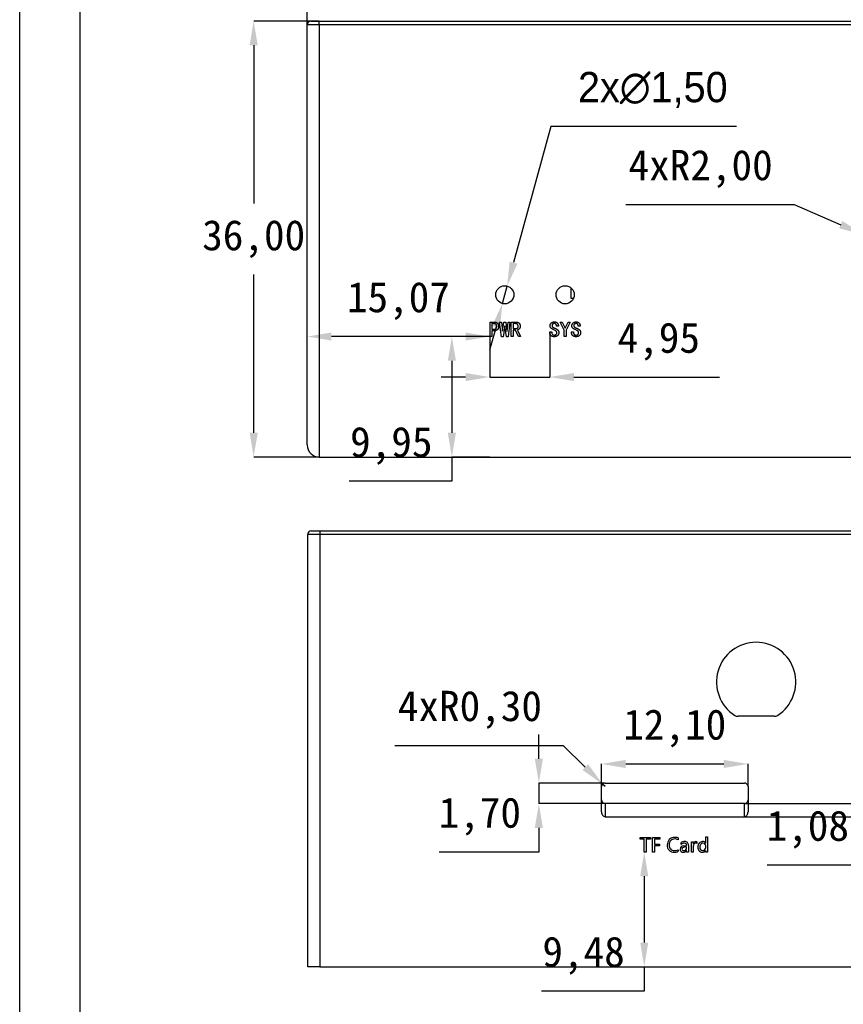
# Model space of a CAD drawing. Header units: millimetres. Extents: x 1573 to 1793, y 2179 to 2579.
# Tile 13 of 26: x 1573 to 1641, y 2297 to 2378. Entities that reach past the tile are written whole.
import ezdxf

# ---------------------------------------------------------------- set-up
doc = ezdxf.new("R2010")
doc.units = ezdxf.units.MM
doc.styles.add('标注2.5', font='simhei.ttf', dxfattribs={"height": 2.5})
doc.dimstyles.new('标注绿色', dxfattribs={"dimtxt": 2.5, "dimasz": 2, "dimexe": 0, "dimexo": 0, "dimgap": 1.524, "dimtad": 1, "dimtih": 1, "dimtoh": 1, "dimzin": 1, "dimtxsty": '标注2.5', "dimcen": 2.5, "dimclrd": 3, "dimclre": 3, "dimclrt": 3, "dimadec": 1, "dimazin": 0, "dimtfac": 1, "dimtmove": 0, "dimatfit": 3, "dimfxl": 1, "dimtzin": 1, "dimarcsym": 0})

# ---------------------------------------------------------------- blocks, each defined once
blk = doc.blocks.new('*D69')
at = {"color": 3, "lineweight": -2, "transparency": 16777216}
for p, q in [((1596.634, 2369.92), (1596.634, 2383.288)), ((1598.634, 2383.288), (1710.084, 2383.288)), ((1712.084, 2369.92), (1712.084, 2383.288))]:
    blk.add_line(p, q, dxfattribs=at)
at = {"color": 3, "transparency": 16777216}
for points in [[(1598.634, 2383.622), (1598.634, 2382.955), (1596.634, 2383.288)], [(1710.084, 2383.622), (1710.084, 2382.955), (1712.084, 2383.288)]]:
    blk.add_solid(points, dxfattribs=at)
at = {"layer": 'Defpoints', "color": 0, "transparency": 16777216}
for p in [(1712.084, 2383.288), (1596.634, 2369.92), (1712.084, 2369.92)]:
    blk.add_point(p, dxfattribs=at)
at = {"color": 3, "transparency": 16777216, "insert": (1654.359, 2386.217), "char_height": 2.5, "attachment_point": 5, "style": '标注2.5'}
blk.add_mtext('115,45', dxfattribs=at)
blk = doc.blocks.new('*D70')
at = {"color": 3, "lineweight": -2, "transparency": 16777216}
for p, q in [((1597.634, 2378.313), (1592.221, 2378.313)), ((1592.221, 2376.313), (1592.221, 2363.248)), ((1592.221, 2344.313), (1592.221, 2357.377)), ((1597.634, 2342.313), (1592.221, 2342.313))]:
    blk.add_line(p, q, dxfattribs=at)
at = {"color": 3, "transparency": 16777216}
for points in [[(1591.888, 2376.313), (1592.555, 2376.313), (1592.221, 2378.313)], [(1591.888, 2344.313), (1592.555, 2344.313), (1592.221, 2342.313)]]:
    blk.add_solid(points, dxfattribs=at)
at = {"layer": 'Defpoints', "color": 0, "transparency": 16777216}
for p in [(1597.634, 2378.313), (1592.221, 2342.313), (1597.634, 2342.313)]:
    blk.add_point(p, dxfattribs=at)
at = {"color": 3, "transparency": 16777216, "insert": (1592.221, 2360.313), "char_height": 2.5, "attachment_point": 5, "style": '标注2.5'}
blk.add_mtext('36,00', dxfattribs=at)
blk = doc.blocks.new('*D72')
at = {"color": 3, "lineweight": -2, "transparency": 16777216}
for p, q in [((1616.737, 2369.617), (1613.67, 2358.366)), ((1632.071, 2369.617), (1616.737, 2369.617)), ((1612.75, 2354.989), (1613.144, 2356.436)), ((1612.224, 2353.059), (1611.698, 2351.13))]:
    blk.add_line(p, q, dxfattribs=at)
at = {"color": 3, "transparency": 16777216}
for points in [[(1613.349, 2358.453), (1613.992, 2358.278), (1613.144, 2356.436)], [(1611.902, 2353.147), (1612.545, 2352.972), (1612.75, 2354.989)]]:
    blk.add_solid(points, dxfattribs=at)
at = {"layer": 'Defpoints', "color": 0, "transparency": 16777216}
for p in [(1613.144, 2356.436), (1612.75, 2354.989)]:
    blk.add_point(p, dxfattribs=at)
at = {"color": 3, "transparency": 16777216, "insert": (1625.166, 2372.629), "char_height": 2.5, "attachment_point": 5, "style": '标注2.5'}
blk.add_mtext('{\\fGulim|b0|i0|c134|p0;2x\\fGulim|b0|i0|c129|p0;∅1,50}', dxfattribs=at)
blk = doc.blocks.new('*D75')
at = {"color": 3, "lineweight": -2, "transparency": 16777216}
for p, q in [((1622.926, 2363.164), (1636.823, 2363.164)), ((1636.823, 2363.164), (1640.681, 2361.498)), ((1644.353, 2359.913), (1642.517, 2360.706))]:
    blk.add_line(p, q, dxfattribs=at)
at = {"color": 3, "transparency": 16777216}
blk.add_solid([(1640.813, 2361.804), (1640.548, 2361.192), (1642.517, 2360.706)], dxfattribs=at)
at = {"layer": 'Defpoints', "color": 0, "transparency": 16777216}
for p in [(1642.517, 2360.706), (1644.353, 2359.913)]:
    blk.add_point(p, dxfattribs=at)
at = {"color": 3, "transparency": 16777216, "insert": (1629.112, 2366.1), "char_height": 2.5, "attachment_point": 5, "style": '标注2.5'}
blk.add_mtext('4xR2,00', dxfattribs=at)
blk = doc.blocks.new('*D78')
at = {"color": 3, "lineweight": -2, "transparency": 16777216}
for p, q in [((1620.927, 2315.097), (1620.927, 2316.972)), ((1622.927, 2316.972), (1631.027, 2316.972)), ((1633.027, 2315.097), (1633.027, 2316.972))]:
    blk.add_line(p, q, dxfattribs=at)
at = {"color": 3, "transparency": 16777216}
for points in [[(1622.927, 2317.306), (1622.927, 2316.639), (1620.927, 2316.972)], [(1631.027, 2317.306), (1631.027, 2316.639), (1633.027, 2316.972)]]:
    blk.add_solid(points, dxfattribs=at)
at = {"layer": 'Defpoints', "color": 0, "transparency": 16777216}
for p in [(1633.027, 2316.972), (1620.927, 2315.097), (1633.027, 2315.097)]:
    blk.add_point(p, dxfattribs=at)
at = {"color": 3, "transparency": 16777216, "insert": (1626.977, 2319.908), "char_height": 2.5, "attachment_point": 5, "style": '标注2.5'}
blk.add_mtext('12,10', dxfattribs=at)
blk = doc.blocks.new('*D79')
at = {"color": 3, "lineweight": -2, "transparency": 16777216}
for p, q in [((1615.761, 2317.397), (1615.761, 2319.397)), ((1621.227, 2315.397), (1615.761, 2315.397)), ((1615.761, 2315.397), (1615.761, 2313.697)), ((1621.227, 2313.697), (1615.761, 2313.697)), ((1615.761, 2311.697), (1615.761, 2309.697)), ((1615.761, 2309.697), (1607.537, 2309.697))]:
    blk.add_line(p, q, dxfattribs=at)
at = {"color": 3, "transparency": 16777216}
for points in [[(1615.427, 2317.397), (1616.094, 2317.397), (1615.761, 2315.397)], [(1615.427, 2311.697), (1616.094, 2311.697), (1615.761, 2313.697)]]:
    blk.add_solid(points, dxfattribs=at)
at = {"layer": 'Defpoints', "color": 0, "transparency": 16777216}
for p in [(1621.227, 2315.397), (1615.761, 2313.697), (1621.227, 2313.697)]:
    blk.add_point(p, dxfattribs=at)
at = {"color": 3, "transparency": 16777216, "insert": (1610.887, 2312.633), "char_height": 2.5, "attachment_point": 5, "style": '标注2.5'}
blk.add_mtext('1,70', dxfattribs=at)
blk = doc.blocks.new('*D80')
at = {"color": 3, "lineweight": -2, "transparency": 16777216}
for p, q in [((1603.881, 2318.502), (1617.778, 2318.502)), ((1617.778, 2318.502), (1619.59, 2316.713)), ((1621.227, 2315.097), (1621.014, 2315.308))]:
    blk.add_line(p, q, dxfattribs=at)
at = {"color": 3, "transparency": 16777216}
blk.add_solid([(1619.825, 2316.951), (1619.356, 2316.476), (1621.014, 2315.308)], dxfattribs=at)
at = {"layer": 'Defpoints', "color": 0, "transparency": 16777216}
for p in [(1621.014, 2315.308), (1621.227, 2315.097)]:
    blk.add_point(p, dxfattribs=at)
at = {"color": 3, "transparency": 16777216, "insert": (1610.068, 2321.438), "char_height": 2.5, "attachment_point": 5, "style": '标注2.5'}
blk.add_mtext('4xR0,30', dxfattribs=at)
blk = doc.blocks.new('*D81')
at = {"color": 3, "lineweight": -2, "transparency": 16777216}
for p, q in [((1642.827, 2315.697), (1642.827, 2317.697)), ((1632.727, 2313.697), (1642.827, 2313.697)), ((1642.827, 2313.697), (1642.827, 2312.618)), ((1632.727, 2312.618), (1642.827, 2312.618)), ((1642.827, 2310.618), (1642.827, 2308.618)), ((1642.827, 2308.618), (1634.617, 2308.618))]:
    blk.add_line(p, q, dxfattribs=at)
at = {"color": 3, "transparency": 16777216}
for points in [[(1642.493, 2315.697), (1643.16, 2315.697), (1642.827, 2313.697)], [(1642.493, 2310.618), (1643.16, 2310.618), (1642.827, 2312.618)]]:
    blk.add_solid(points, dxfattribs=at)
at = {"layer": 'Defpoints', "color": 0, "transparency": 16777216}
for p in [(1632.727, 2313.697), (1632.727, 2312.618), (1642.827, 2312.618)]:
    blk.add_point(p, dxfattribs=at)
at = {"color": 3, "transparency": 16777216, "insert": (1637.96, 2311.553), "char_height": 2.5, "attachment_point": 5, "style": '标注2.5'}
blk.add_mtext('1,08', dxfattribs=at)
blk = doc.blocks.new('*D82')
at = {"color": 3, "lineweight": -2, "transparency": 16777216}
for p, q in [((1624.458, 2307.697), (1624.458, 2302.217)), ((1624.458, 2300.217), (1624.458, 2298.217)), ((1624.458, 2298.217), (1615.967, 2298.217))]:
    blk.add_line(p, q, dxfattribs=at)
at = {"color": 3, "transparency": 16777216}
for points in [[(1624.124, 2307.697), (1624.791, 2307.697), (1624.458, 2309.697)], [(1624.124, 2302.217), (1624.791, 2302.217), (1624.458, 2300.217)]]:
    blk.add_solid(points, dxfattribs=at)
at = {"layer": 'Defpoints', "color": 0, "transparency": 16777216}
for p in [(1624.458, 2309.697), (1624.458, 2300.217), (1624.458, 2300.217)]:
    blk.add_point(p, dxfattribs=at)
at = {"color": 3, "transparency": 16777216, "insert": (1619.45, 2301.146), "char_height": 2.5, "attachment_point": 5, "style": '标注2.5'}
blk.add_mtext('9,48', dxfattribs=at)
blk = doc.blocks.new('*D61')
at = {"color": 3, "lineweight": -2, "transparency": 16777216}
blk.add_line((1609.705, 2352.263), (1598.634, 2352.263), dxfattribs=at)
at = {"color": 3, "transparency": 16777216}
for points in [[(1598.634, 2352.596), (1598.634, 2351.929), (1596.634, 2352.263)], [(1609.705, 2352.596), (1609.705, 2351.929), (1611.705, 2352.263)]]:
    blk.add_solid(points, dxfattribs=at)
at = {"layer": 'Defpoints', "color": 0, "transparency": 16777216}
for p in [(1596.634, 2352.263), (1596.634, 2352.263), (1611.705, 2352.263)]:
    blk.add_point(p, dxfattribs=at)
at = {"color": 3, "transparency": 16777216, "insert": (1604.169, 2355.198), "char_height": 2.5, "attachment_point": 5, "style": '标注2.5'}
blk.add_mtext('15,07', dxfattribs=at)
blk = doc.blocks.new('*D62')
at = {"color": 3, "lineweight": -2, "transparency": 16777216}
for p, q in [((1611.705, 2352.263), (1611.705, 2348.918)), ((1616.66, 2352.642), (1616.66, 2348.918)), ((1609.705, 2348.918), (1607.705, 2348.918)), ((1611.705, 2348.918), (1616.66, 2348.918)), ((1618.66, 2348.918), (1630.66, 2348.918))]:
    blk.add_line(p, q, dxfattribs=at)
at = {"color": 3, "transparency": 16777216}
for points in [[(1609.705, 2349.251), (1609.705, 2348.584), (1611.705, 2348.918)], [(1618.66, 2349.251), (1618.66, 2348.584), (1616.66, 2348.918)]]:
    blk.add_solid(points, dxfattribs=at)
at = {"layer": 'Defpoints', "color": 0, "transparency": 16777216}
for p in [(1611.705, 2352.263), (1616.66, 2352.642), (1616.66, 2348.918)]:
    blk.add_point(p, dxfattribs=at)
at = {"color": 3, "transparency": 16777216, "insert": (1625.66, 2351.846), "char_height": 2.5, "attachment_point": 5, "style": '标注2.5'}
blk.add_mtext('4,95', dxfattribs=at)
blk = doc.blocks.new('*D63')
at = {"color": 3, "lineweight": -2, "transparency": 16777216}
for p, q in [((1611.705, 2352.263), (1608.579, 2352.263)), ((1608.579, 2350.263), (1608.579, 2344.313)), ((1611.705, 2342.313), (1608.579, 2342.313)), ((1608.579, 2342.313), (1608.579, 2340.313)), ((1608.579, 2340.313), (1600.103, 2340.313))]:
    blk.add_line(p, q, dxfattribs=at)
at = {"color": 3, "transparency": 16777216}
for points in [[(1608.245, 2350.263), (1608.912, 2350.263), (1608.579, 2352.263)], [(1608.245, 2344.313), (1608.912, 2344.313), (1608.579, 2342.313)]]:
    blk.add_solid(points, dxfattribs=at)
at = {"layer": 'Defpoints', "color": 0, "transparency": 16777216}
for p in [(1611.705, 2352.263), (1608.579, 2342.313), (1611.705, 2342.313)]:
    blk.add_point(p, dxfattribs=at)
at = {"color": 3, "transparency": 16777216, "insert": (1603.579, 2343.241), "char_height": 2.5, "attachment_point": 5, "style": '标注2.5'}
blk.add_mtext('9,95', dxfattribs=at)

msp = doc.modelspace()

# ---------------------------------------------------------------- linework, layer by layer
at = {"color": 7, "linetype": 'Continuous', "lineweight": 25}
for p, q in [((1596.6339658, 2343.3125749), (1596.6339658, 2378.0125749)), ((1597.6339658, 2378.0125749), (1596.6339658, 2378.0125749)), ((1596.9339658, 2378.3125749), (1597.6339658, 2378.3125749)), ((1597.6339658, 2378.0125749), (1597.6339658, 2378.3125749)), ((1597.6339658, 2378.3125749), (1711.0839728, 2378.3125749)), ((1597.6339658, 2378.0125749), (1597.6339658, 2342.3125749)), ((1711.0839728, 2378.0125749), (1597.6339658, 2378.0125749)), ((1614.389685, 2378.3125749), (1614.389685, 2378.3250749)), ((1618.6172733, 2355.4125749), (1618.4340469, 2355.4125749)), ((1611.7049358, 2353.4625749), (1612.0698481, 2353.4625749)), ((1611.8663394, 2353.3292416), (1611.8663394, 2352.8660837)), ((1612.0277429, 2353.3292416), (1611.8663394, 2353.3292416)), ((1611.8663394, 2352.8660837), (1612.0277429, 2352.8660837)), ((1612.5189709, 2353.4625749), (1612.6733569, 2353.4625749)), ((1612.6733569, 2352.2485398), (1612.5189709, 2353.4625749)), ((1612.6733569, 2353.4625749), (1612.7505499, 2352.6976626)), ((1612.764585, 2352.6976626), (1612.8698481, 2353.4625749)), ((1612.9400236, 2353.1467854), (1612.8137078, 2352.2485398)), ((1612.8698481, 2353.4625749), (1613.0242341, 2353.4625749)), ((1612.9540587, 2353.1467854), (1612.9400236, 2353.1467854)), ((1613.0803744, 2352.2485398), (1612.9540587, 2353.1467854)), ((1613.0242341, 2353.4625749), (1613.1294972, 2352.6976626)), ((1613.1435323, 2352.6976626), (1613.2207253, 2353.4625749)), ((1613.3751113, 2353.4625749), (1613.2207253, 2352.2485398)), ((1613.2207253, 2353.4625749), (1613.3751113, 2353.4625749)), ((1613.487392, 2353.4625749), (1613.8382692, 2353.4625749)), ((1613.487392, 2352.2625749), (1613.487392, 2353.4625749)), ((1613.6487955, 2353.3292416), (1613.6487955, 2352.9152065)), ((1613.8031815, 2353.3292416), (1613.6487955, 2353.3292416)), ((1613.6487955, 2352.9152065), (1613.8452867, 2352.9152065)), ((1617.375501, 2353.1327503), (1617.2140975, 2353.1327503)), ((1617.5228694, 2353.4625749), (1617.6842729, 2353.4625749)), ((1617.852694, 2352.8029258), (1617.5228694, 2353.4625749)), ((1617.6842729, 2353.4625749), (1617.9298869, 2352.9502942)), ((1617.9298869, 2352.9502942), (1617.9369045, 2352.9502942)), ((1617.9369045, 2352.9502942), (1618.1825185, 2353.4625749)), ((1618.343922, 2353.4625749), (1618.0140975, 2352.8029258)), ((1618.1825185, 2353.4625749), (1618.343922, 2353.4625749)), ((1619.1719922, 2353.1327503), (1619.0105887, 2353.1327503)), ((1611.8663394, 2352.2625749), (1611.7049358, 2352.2625749)), ((1611.8663394, 2352.7327503), (1611.8663394, 2352.2625749)), ((1612.0698481, 2352.7327503), (1611.8663394, 2352.7327503)), ((1612.8137078, 2352.2485398), (1612.6733569, 2352.2485398)), ((1612.7505499, 2352.6976626), (1612.764585, 2352.6976626)), ((1613.2207253, 2352.2485398), (1613.0803744, 2352.2485398)), ((1613.1294972, 2352.6976626), (1613.1435323, 2352.6976626)), ((1613.6487955, 2352.2625749), (1613.487392, 2352.2625749)), ((1613.6487955, 2352.7818732), (1613.6487955, 2352.2625749)), ((1613.8312516, 2352.7818732), (1613.6487955, 2352.7818732)), ((1614.0838832, 2352.2625749), (1613.8312516, 2352.7818732)), ((1613.9856376, 2352.8029258), (1614.2523043, 2352.2625749)), ((1614.2523043, 2352.2625749), (1614.0838832, 2352.2625749)), ((1616.6597115, 2352.6415223), (1616.821115, 2352.6415223)), ((1616.6597115, 2352.5923995), (1616.6597115, 2352.6415223)), ((1616.821115, 2352.6415223), (1616.821115, 2352.599417)), ((1617.852694, 2352.2625749), (1617.852694, 2352.8029258)), ((1618.0140975, 2352.2625749), (1617.852694, 2352.2625749)), ((1618.0140975, 2352.8029258), (1618.0140975, 2352.2625749)), ((1618.4562027, 2352.6415223), (1618.6176062, 2352.6415223)), ((1618.4562027, 2352.5923995), (1618.4562027, 2352.6415223)), ((1618.6176062, 2352.6415223), (1618.6176062, 2352.599417)), ((1597.6339658, 2342.3125749), (1711.0839728, 2342.3125749)), ((1597.6771239, 2335.9174451), (1596.6771239, 2335.9174451)), ((1596.6771303, 2300.2174451), (1596.6771239, 2335.9174451)), ((1596.6771239, 2333.6477205), (1596.6771239, 2335.9174451)), ((1596.9771239, 2336.2174451), (1597.6771239, 2336.2174451)), ((1597.6771239, 2336.2174451), (1597.6771239, 2335.9174451)), ((1597.6771239, 2336.2174451), (1711.1271309, 2336.2174451)), ((1597.6771239, 2335.9174451), (1597.6771239, 2300.2174451)), ((1711.1271309, 2335.9174451), (1597.6771239, 2335.9174451)), ((1635.1929742, 2320.9049574), (1632.2000347, 2320.9049574)), ((1620.9271259, 2313.0215044), (1620.9271259, 2315.0974451)), ((1621.2271259, 2315.3974451), (1632.7271259, 2315.3974451)), ((1633.0271259, 2315.0974451), (1633.0271259, 2313.0215044)), ((1632.7271259, 2313.6974451), (1621.2271259, 2313.6974451)), ((1621.2271259, 2313.6974451), (1621.2271259, 2312.6178053)), ((1632.7271259, 2312.6178053), (1632.7271259, 2313.6974451)), ((1621.2271259, 2312.6178053), (1632.7271259, 2312.6178053)), ((1597.6771239, 2300.2174451), (1596.6771303, 2300.2174451)), ((1597.6771239, 2300.2174451), (1711.1271309, 2300.2174451))]:
    msp.add_line(p, q, dxfattribs=at)
at = {"color": 8, "linetype": 'Continuous', "lineweight": 25}
msp.add_line((1618.4340469, 2355.4125749), (1618.4157956, 2356.2838829), dxfattribs=at)
msp.add_line((1611.7049358, 2353.4625749), (1611.7049358, 2352.2625749))
at = {"color": 7, "linetype": 'Continuous'}
for p, q in [((1624.1210284, 2310.7657378), (1624.1210284, 2310.8974451)), ((1624.1210284, 2310.8974451), (1624.9698089, 2310.8974451)), ((1624.4576137, 2310.7657378), (1624.1210284, 2310.7657378)), ((1624.4576137, 2309.6974451), (1624.4576137, 2310.7657378)), ((1624.9698089, 2310.7657378), (1624.6185893, 2310.7657378)), ((1624.6185893, 2310.7657378), (1624.6185893, 2309.6974451)), ((1624.9698089, 2310.8974451), (1624.9698089, 2310.7657378)), ((1625.1307845, 2309.6974451), (1625.1307845, 2310.8974451)), ((1625.1307845, 2310.8974451), (1625.7454186, 2310.8974451)), ((1625.7454186, 2310.7657378), (1625.2917601, 2310.7657378)), ((1625.2917601, 2310.7657378), (1625.2917601, 2310.3559817)), ((1625.7454186, 2310.8974451), (1625.7454186, 2310.7657378)), ((1627.2527357, 2310.8645183), (1627.2527357, 2310.7035427)), ((1628.3502967, 2309.6974451), (1628.3502967, 2310.5462256)), ((1628.3502967, 2310.5462256), (1628.4966381, 2310.5462256)), ((1628.4966381, 2310.5462256), (1628.4966381, 2310.3781616)), ((1628.8039552, 2310.5425671), (1628.8039552, 2310.3962256)), ((1629.5356625, 2310.4353262), (1629.5356625, 2310.9559817)), ((1629.5356625, 2310.9559817), (1629.682004, 2310.9559817)), ((1629.682004, 2310.9559817), (1629.682004, 2309.6974451)), ((1625.2917601, 2310.3559817), (1625.7161503, 2310.3559817)), ((1625.7161503, 2310.2242744), (1625.2917601, 2310.2242744)), ((1625.2917601, 2310.2242744), (1625.2917601, 2309.6974451)), ((1625.7161503, 2310.3559817), (1625.7161503, 2310.2242744)), ((1627.2527357, 2309.8913476), (1627.2527357, 2309.7596402)), ((1627.5015162, 2310.3267134), (1627.5015162, 2310.4730549)), ((1627.6995345, 2310.2004939), (1627.9551747, 2310.2354787)), ((1627.9551747, 2310.1211494), (1627.7573851, 2310.0941677)), ((1627.9551747, 2309.8437866), (1627.9512875, 2309.8437866)), ((1627.9551747, 2310.0440915), (1627.9551747, 2310.1211494)), ((1627.9551747, 2309.6974451), (1627.9551747, 2309.8437866)), ((1628.1015162, 2310.2405091), (1628.1015162, 2309.6974451)), ((1628.4966381, 2310.3781616), (1628.4998393, 2310.3781616)), ((1628.4966381, 2310.1300671), (1628.4966381, 2309.6974451)), ((1629.5326899, 2310.4353262), (1629.5356625, 2310.4353262)), ((1629.5356625, 2309.8394421), (1629.5326899, 2309.8394421)), ((1629.5356625, 2309.6974451), (1629.5356625, 2309.8394421)), ((1629.5365771, 2310.0857073), (1629.5365771, 2310.1991219)), ((1624.6185893, 2309.6974451), (1624.4576137, 2309.6974451)), ((1625.2917601, 2309.6974451), (1625.1307845, 2309.6974451)), ((1628.1015162, 2309.6974451), (1627.9551747, 2309.6974451)), ((1628.4966381, 2309.6974451), (1628.3502967, 2309.6974451)), ((1629.682004, 2309.6974451), (1629.5356625, 2309.6974451))]:
    msp.add_line(p, q, dxfattribs=at)
for points in [[(1793.0295983, 2178.5254724), (1572.9080316, 2178.5254724), (1572.9080316, 2578.7570666), (1793.0295983, 2578.7570666)], [(1788.0295983, 2183.5254724), (1577.9080316, 2183.5254724), (1577.9080316, 2573.7570666), (1788.0295983, 2573.7570666)]]:
    msp.add_lwpolyline(points, close=True)
at = {"color": 7, "linetype": 'Continuous', "flags": 128}
for points in [[(1628.7241432, 2310.5608598), (1628.7702809, 2310.5562478), (1628.8039552, 2310.5425671)], [(1627.7573708, 2310.0941677), (1627.7085627, 2310.0859909), (1627.66104, 2310.0722544), (1627.6178796, 2310.0483939), (1627.5928251, 2310.0187663), (1627.5787496, 2309.9826186), (1627.5746869, 2309.943939)], [(1628.699452, 2310.4291524), (1628.6498605, 2310.4220228), (1628.6050038, 2310.3997083), (1628.5682775, 2310.3655824), (1628.5397304, 2310.3242961), (1628.5141344, 2310.2624894), (1628.500629, 2310.1969261), (1628.4966381, 2310.1300671)], [(1629.3072256, 2310.4291524), (1629.2431885, 2310.4220899), (1629.1834105, 2310.39821), (1629.1333921, 2310.35773), (1629.0958909, 2310.3053724), (1629.0701936, 2310.2429448), (1629.0567448, 2310.1767365), (1629.0527357, 2310.1092591)]]:
    msp.add_lwpolyline(points, dxfattribs=at)
at = {"color": 7, "linetype": 'Continuous', "lineweight": 25}
for centre in [(1612.9470411, 2355.7125749), (1617.9298869, 2355.7125749)]:
    msp.add_circle(centre, 0.75, dxfattribs=at)
for centre, radius, start, end in [((1596.9339658, 2378.0125749), 0.3, 90, 180), ((1597.6339658, 2343.3125749), 1, 180, 270), ((1596.9771239, 2335.9174451), 0.3, 90, 180), ((1633.6965044, 2323.7418791), 3.275, 302.633848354, 237.366151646), ((1632.2000347, 2321.4049574), 0.5, 237.366151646, 270), ((1635.1929742, 2321.4049574), 0.5, 270, 302.633848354), ((1621.2271259, 2315.0974451), 0.3, 90, 180), ((1632.7271259, 2315.0974451), 0.3, 0, 90), ((1621.2271259, 2313.9974451), 0.3, 180, 270), ((1632.7271259, 2313.9974451), 0.3, 270, 0)]:
    msp.add_arc(centre, radius, start, end, dxfattribs=at)
at = {"color": 7, "linetype": 'Continuous'}
for centre, radius, start, end in [((1626.9582066, 2310.3128323), 0.5993698, 88.839823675, 183.637321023), ((1626.9722592, 2310.3271441), 0.4532282, 90.069800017, 185.381116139), ((1626.9934398, 2310.1870875), 0.7253598, 69.054969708, 91.825253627), ((1626.9759306, 2310.2434555), 0.536933, 58.968058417, 90.449916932), ((1627.7862872, 2310.0554824), 0.5054392, 89.103083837, 124.293976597), ((1627.8157335, 2310.2739363), 0.287731, 353.328587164, 94.293668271), ((1628.731277, 2310.3230555), 0.2379109, 91.7158248, 166.607254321), ((1629.2940537, 2310.1552858), 0.4057934, 91.884641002, 187.521141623), ((1629.2991253, 2310.2821627), 0.2793054, 33.255468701, 93.782138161), ((1626.9081751, 2310.2323847), 0.5497616, 175.574277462, 271.498115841), ((1626.9424101, 2310.2384271), 0.4239152, 173.74145592, 270.313915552), ((1626.9430538, 2310.3425892), 0.6600966, 268.2202394, 297.978139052), ((1626.9593465, 2310.4117258), 0.5973866, 268.597118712, 299.414295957), ((1627.6579282, 2309.9252752), 0.2442231, 179.591065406, 276.880591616), ((1627.6989092, 2309.9150392), 0.2854554, 89.874499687, 177.594884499), ((1627.7832723, 2309.9904581), 0.438696, 90.15612828, 129.960421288), ((1627.7138328, 2309.952944), 0.1394414, 183.702693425, 276.919512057), ((1627.6909713, 2309.9737221), 0.2909358, 269.254685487, 333.473450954), ((1627.7339168, 2310.0359031), 0.2214093, 269.147637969, 2.119444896), ((1627.7876553, 2310.2599524), 0.1692918, 351.687881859, 91.887199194), ((1628.7089091, 2310.2768699), 0.1525755, 51.469158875, 93.551287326), ((1629.2534891, 2310.0483847), 0.3657059, 171.542571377, 268.45944709), ((1629.3044404, 2310.0691421), 0.2548885, 170.944539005, 267.388576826), ((1629.2584296, 2310.0005279), 0.3180597, 267.339417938, 329.571420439), ((1629.2837308, 2310.0678327), 0.2534773, 272.054085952, 4.043710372), ((1629.3110005, 2310.2035711), 0.2256128, 358.870038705, 90.956909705)]:
    msp.add_arc(centre, radius, start, end, dxfattribs=at)
at = {"color": 7, "linetype": 'Continuous', "lineweight": 25}
for centre, start_param, end_param in [((1621.2271259, 2313.0215044), 4.7123889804, 6.2831853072), ((1632.7271259, 2313.0215044), 0, 1.5707963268)]:
    msp.add_ellipse(centre, major_axis=(0, -0.4036991), ratio=0.7431277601, start_param=start_param, end_param=end_param, dxfattribs=at)
for points, knots in [([(1612.2803744, 2353.0976626), (1612.2797564, 2353.1158502), (1612.2786062, 2353.1496961), (1612.2693778, 2353.1998566), (1612.2515093, 2353.2452009), (1612.2100738, 2353.2920306), (1612.1316318, 2353.324511), (1612.0652293, 2353.3275346), (1612.0277429, 2353.3292416)], [0, 0, 0, 0, 0.1371485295, 0.2552234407, 0.3836646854, 0.4996481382, 0.7175341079, 1, 1, 1, 1]), ([(1612.0277429, 2352.8660837), (1612.0475153, 2352.8661416), (1612.0762973, 2352.8672881), (1612.1130321, 2352.8728039), (1612.1378879, 2352.877775), (1612.1606085, 2352.8848579), (1612.1815467, 2352.893084), (1612.2002122, 2352.9033867), (1612.2174255, 2352.9147228), (1612.2326697, 2352.9284579), (1612.2452738, 2352.9451305), (1612.2564558, 2352.9640416), (1612.265081, 2352.985853), (1612.2721431, 2353.0101116), (1612.278867, 2353.0475434), (1612.2801989, 2353.0771817), (1612.2803744, 2353.0976626)], [0, 0, 0, 0, 0.1488529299, 0.216041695, 0.2793107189, 0.3392993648, 0.394847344, 0.4482115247, 0.4993651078, 0.5496477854, 0.6016617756, 0.6559843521, 0.7144382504, 0.7775493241, 0.8458073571, 1, 1, 1, 1]), ([(1612.0698481, 2353.4625749), (1612.0975849, 2353.4626338), (1612.1381774, 2353.459729), (1612.1901672, 2353.4494563), (1612.2258857, 2353.4389671), (1612.2590183, 2353.424823), (1612.2896747, 2353.407715), (1612.3183158, 2353.3880746), (1612.3439172, 2353.364709), (1612.3671153, 2353.3391718), (1612.386937, 2353.311023), (1612.4039583, 2353.280922), (1612.418127, 2353.2485942), (1612.4286691, 2353.2138374), (1612.4388496, 2353.1635695), (1612.4418812, 2353.1243713), (1612.4417779, 2353.0976626)], [0, 0, 0, 0, 0.1409169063, 0.2060036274, 0.2689476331, 0.329690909, 0.3886029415, 0.4470908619, 0.505686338, 0.5642818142, 0.6220498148, 0.6801938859, 0.7397242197, 0.8009835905, 0.8643448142, 1, 1, 1, 1]), ([(1612.4417779, 2353.0976626), (1612.4418973, 2353.0709485), (1612.4388196, 2353.0317659), (1612.4287267, 2352.9815551), (1612.418009, 2352.9468624), (1612.4040348, 2352.9144572), (1612.3869272, 2352.8843064), (1612.3671181, 2352.8561519), (1612.3439158, 2352.8306185), (1612.3183188, 2352.8072435), (1612.2896642, 2352.7876366), (1612.2590875, 2352.7704183), (1612.2257697, 2352.7567659), (1612.1902288, 2352.7457612), (1612.1381503, 2352.735679), (1612.0975996, 2352.7326468), (1612.0698481, 2352.7327503)], [0, 0, 0, 0, 0.1356633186, 0.1990283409, 0.2598708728, 0.3198086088, 0.3779561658, 0.4357276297, 0.4943266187, 0.5529256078, 0.6114170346, 0.670332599, 0.7309086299, 0.7939840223, 0.8590746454, 1, 1, 1, 1]), ([(1614.055813, 2353.1187153), (1614.0554482, 2353.1342361), (1614.0543934, 2353.1572029), (1614.0478477, 2353.1863723), (1614.04155, 2353.2065376), (1614.0326409, 2353.2250549), (1614.022752, 2353.2426889), (1614.0101857, 2353.2585652), (1613.9962455, 2353.2735419), (1613.9800057, 2353.2868347), (1613.9615476, 2353.2984603), (1613.9406857, 2353.3079391), (1613.9175786, 2353.3157035), (1613.8922959, 2353.3219556), (1613.8540148, 2353.3279509), (1613.8239224, 2353.3293154), (1613.8031815, 2353.3292416)], [0, 0, 0, 0, 0.1241827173, 0.1822114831, 0.2381696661, 0.2922875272, 0.3458730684, 0.3991007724, 0.4533729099, 0.5088638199, 0.5660131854, 0.6269378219, 0.6912018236, 0.7602710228, 0.834475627, 1, 1, 1, 1]), ([(1613.8382692, 2353.4625749), (1613.8650694, 2353.4622792), (1613.9045934, 2353.460662), (1613.9553397, 2353.4516749), (1613.9905973, 2353.4428067), (1614.024062, 2353.4318357), (1614.055317, 2353.4175589), (1614.0848442, 2353.4012646), (1614.1122695, 2353.3823048), (1614.1370928, 2353.3605246), (1614.1588254, 2353.3354239), (1614.1768955, 2353.3069715), (1614.1919294, 2353.2754048), (1614.2031268, 2353.2406582), (1614.2147681, 2353.1885072), (1614.2171775, 2353.1471124), (1614.2172165, 2353.1187153)], [0, 0, 0, 0, 0.1377461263, 0.2023077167, 0.2642217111, 0.3242740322, 0.3827967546, 0.4403344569, 0.4972083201, 0.5536054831, 0.6094174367, 0.6670289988, 0.72611176, 0.7884142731, 0.8540182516, 1, 1, 1, 1]), ([(1613.8452867, 2352.9152065), (1613.8719661, 2352.9151174), (1613.91151, 2352.9205112), (1613.96027, 2352.9398263), (1613.9878743, 2352.9563467), (1614.0078496, 2352.9727607), (1614.0206524, 2352.9876198), (1614.0316991, 2353.0043388), (1614.0404672, 2353.0233194), (1614.0475347, 2353.0442095), (1614.0542707, 2353.0760817), (1614.0556415, 2353.1013472), (1614.055813, 2353.1187153)], [0, 0, 0, 0, 0.2400659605, 0.3541033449, 0.4698482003, 0.5279222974, 0.5859126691, 0.6455704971, 0.7076235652, 0.7734246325, 0.8435855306, 1, 1, 1, 1]), ([(1614.2172165, 2353.1187153), (1614.2173601, 2353.0965555), (1614.2152585, 2353.0641572), (1614.2078551, 2353.0227141), (1614.2003474, 2352.9944059), (1614.1905386, 2352.9680481), (1614.1781623, 2352.9437525), (1614.163941, 2352.9212584), (1614.142131, 2352.8946002), (1614.1119997, 2352.8657808), (1614.0601657, 2352.8279706), (1614.0159083, 2352.8099755), (1613.9856376, 2352.8029258)], [0, 0, 0, 0, 0.1561457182, 0.2281222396, 0.2963988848, 0.3622859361, 0.4259076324, 0.4882358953, 0.5494537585, 0.6681999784, 0.7810533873, 1, 1, 1, 1]), ([(1617.0035711, 2352.8239784), (1616.9772043, 2352.8340834), (1616.9390616, 2352.8495812), (1616.8911002, 2352.872664), (1616.8593635, 2352.8901847), (1616.8303911, 2352.9077015), (1616.8045162, 2352.9259557), (1616.7816525, 2352.9446935), (1616.7612903, 2352.9636349), (1616.7441178, 2352.9837335), (1616.728755, 2353.0041623), (1616.7163939, 2353.0259687), (1616.7058604, 2353.0483245), (1616.6977144, 2353.0716611), (1616.6901629, 2353.1043641), (1616.6874099, 2353.1296715), (1616.6877817, 2353.1467854)], [0, 0, 0, 0, 0.1750981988, 0.2551005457, 0.3298676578, 0.3997927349, 0.4649234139, 0.5260004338, 0.5829962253, 0.6370666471, 0.6897120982, 0.7412160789, 0.7921652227, 0.8427905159, 0.8941261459, 1, 1, 1, 1]), ([(1616.6877817, 2353.1467854), (1616.6878909, 2353.1702651), (1616.6904207, 2353.2050646), (1616.7014511, 2353.249351), (1616.7126275, 2353.280224), (1616.7270786, 2353.3093027), (1616.7445419, 2353.3366982), (1616.7652148, 2353.3623989), (1616.7890691, 2353.3857569), (1616.8149925, 2353.4069361), (1616.8422213, 2353.4258286), (1616.8709703, 2353.4414072), (1616.9008361, 2353.454192), (1616.9317371, 2353.4644768), (1616.9753031, 2353.4737532), (1617.0088856, 2353.4769808), (1617.0316413, 2353.47661)], [0, 0, 0, 0, 0.132441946, 0.1953003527, 0.2565988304, 0.317061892, 0.3778550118, 0.4392932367, 0.5024522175, 0.565571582, 0.6277114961, 0.6888679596, 0.7494314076, 0.8105528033, 0.8720162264, 1, 1, 1, 1]), ([(1616.8491852, 2353.1678381), (1616.8489613, 2353.1479123), (1616.8537193, 2353.1182359), (1616.8700621, 2353.0823052), (1616.8843544, 2353.0616883), (1616.8998824, 2353.046298), (1616.9154439, 2353.0340995), (1616.934806, 2353.0214469), (1616.9580103, 2353.0082307), (1616.9851185, 2352.9946475), (1617.0282163, 2352.9739496), (1617.0633697, 2352.9602326), (1617.0877817, 2352.9502942)], [0, 0, 0, 0, 0.1721140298, 0.2552059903, 0.3395433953, 0.3871902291, 0.4436660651, 0.5101148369, 0.5869138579, 0.6743064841, 0.7720968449, 1, 1, 1, 1]), ([(1617.0316413, 2353.3362591), (1617.00621, 2353.3363336), (1616.9688582, 2353.3316675), (1616.9246958, 2353.3117544), (1616.8976991, 2353.2914899), (1616.8757637, 2353.2666526), (1616.8541779, 2353.2262903), (1616.849334, 2353.1912981), (1616.8491852, 2353.1678381)], [0, 0, 0, 0, 0.2729914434, 0.3954214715, 0.5146947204, 0.6316961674, 0.7474670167, 1, 1, 1, 1]), ([(1617.2491852, 2352.5853819), (1617.2490959, 2352.5969083), (1617.2472129, 2352.614317), (1617.2406744, 2352.6367789), (1617.2335512, 2352.6531952), (1617.2245497, 2352.6692789), (1617.2136741, 2352.6850276), (1617.200789, 2352.7004964), (1617.1804518, 2352.7210525), (1617.1500505, 2352.7458143), (1617.0906647, 2352.7852509), (1617.0396135, 2352.8089245), (1617.0035711, 2352.8239784)], [0, 0, 0, 0, 0.0955171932, 0.144136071, 0.1933450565, 0.2434827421, 0.2966539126, 0.3517157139, 0.4100988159, 0.5360332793, 0.6758159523, 1, 1, 1, 1]), ([(1617.0316413, 2353.47661), (1617.0600159, 2353.4761635), (1617.1014737, 2353.4740584), (1617.153644, 2353.4620481), (1617.1883637, 2353.4502755), (1617.2199155, 2353.4347107), (1617.2484627, 2353.4161379), (1617.273467, 2353.3935878), (1617.2951422, 2353.3680988), (1617.313714, 2353.3406638), (1617.3302953, 2353.3126651), (1617.3444352, 2353.2841672), (1617.3555588, 2353.2548477), (1617.3644157, 2353.2251409), (1617.3733723, 2353.1846832), (1617.3752096, 2353.1535025), (1617.375501, 2353.1327503)], [0, 0, 0, 0, 0.1555414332, 0.2255376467, 0.2922159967, 0.3555728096, 0.4174670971, 0.4778653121, 0.5390207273, 0.6000015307, 0.6588332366, 0.716892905, 0.7737353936, 0.8300999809, 0.8863230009, 1, 1, 1, 1]), ([(1617.2140975, 2353.1327503), (1617.2163949, 2353.1574504), (1617.2131886, 2353.1952838), (1617.1937459, 2353.2417012), (1617.1763867, 2353.2684901), (1617.1594367, 2353.2880849), (1617.1449496, 2353.3009091), (1617.1293716, 2353.3118666), (1617.1123671, 2353.3209085), (1617.0940134, 2353.3278122), (1617.0671502, 2353.3346281), (1617.0459833, 2353.336084), (1617.0316413, 2353.3362591)], [0, 0, 0, 0, 0.2405130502, 0.3594220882, 0.4844206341, 0.5480505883, 0.609867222, 0.6713296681, 0.7321470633, 0.7958931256, 0.8608213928, 1, 1, 1, 1]), ([(1617.0877817, 2352.9502942), (1617.1123904, 2352.9401172), (1617.1483565, 2352.9242784), (1617.1934211, 2352.899843), (1617.2244983, 2352.8814692), (1617.2531802, 2352.8621474), (1617.279752, 2352.8421319), (1617.3042327, 2352.8214006), (1617.3264137, 2352.799801), (1617.3461331, 2352.7774795), (1617.3636247, 2352.7545829), (1617.3778053, 2352.7304337), (1617.389947, 2352.7058633), (1617.3990212, 2352.6802613), (1617.4082655, 2352.645131), (1617.4105282, 2352.6176935), (1617.4105887, 2352.599417)], [0, 0, 0, 0, 0.157680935, 0.2322428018, 0.3032964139, 0.3712751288, 0.436805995, 0.5000979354, 0.5610148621, 0.6198638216, 0.6762672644, 0.7312281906, 0.7853503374, 0.8382266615, 0.8917037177, 1, 1, 1, 1]), ([(1618.8000624, 2352.8239784), (1618.7736956, 2352.8340834), (1618.7355528, 2352.8495812), (1618.6875914, 2352.872664), (1618.6558547, 2352.8901847), (1618.6268823, 2352.9077015), (1618.6010074, 2352.9259557), (1618.5781437, 2352.9446935), (1618.5577815, 2352.9636349), (1618.540609, 2352.9837335), (1618.5252463, 2353.0041623), (1618.5128851, 2353.0259687), (1618.5023516, 2353.0483245), (1618.4942056, 2353.0716611), (1618.4866541, 2353.1043641), (1618.4839011, 2353.1296715), (1618.4842729, 2353.1467854)], [0, 0, 0, 0, 0.1750981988, 0.2551005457, 0.3298676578, 0.3997927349, 0.4649234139, 0.5260004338, 0.5829962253, 0.6370666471, 0.6897120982, 0.7412160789, 0.7921652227, 0.8427905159, 0.8941261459, 1, 1, 1, 1]), ([(1618.4842729, 2353.1467854), (1618.4843821, 2353.1702651), (1618.4869119, 2353.2050646), (1618.4979423, 2353.249351), (1618.5091187, 2353.280224), (1618.5235699, 2353.3093027), (1618.5410331, 2353.3366982), (1618.561706, 2353.3623989), (1618.5855604, 2353.3857569), (1618.6114838, 2353.4069361), (1618.6387125, 2353.4258286), (1618.6674615, 2353.4414072), (1618.6973273, 2353.454192), (1618.7282283, 2353.4644768), (1618.7717944, 2353.4737532), (1618.8053768, 2353.4769808), (1618.8281326, 2353.47661)], [0, 0, 0, 0, 0.132441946, 0.1953003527, 0.2565988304, 0.317061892, 0.3778550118, 0.4392932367, 0.5024522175, 0.565571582, 0.6277114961, 0.6888679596, 0.7494314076, 0.8105528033, 0.8720162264, 1, 1, 1, 1]), ([(1618.6456764, 2353.1678381), (1618.6454526, 2353.1479123), (1618.6502105, 2353.1182359), (1618.6665533, 2353.0823052), (1618.6808457, 2353.0616883), (1618.6963736, 2353.046298), (1618.7119351, 2353.0340995), (1618.7312972, 2353.0214469), (1618.7545015, 2353.0082307), (1618.7816097, 2352.9946475), (1618.8247075, 2352.9739496), (1618.8598609, 2352.9602326), (1618.8842729, 2352.9502942)], [0, 0, 0, 0, 0.1721140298, 0.2552059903, 0.3395433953, 0.3871902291, 0.4436660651, 0.5101148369, 0.5869138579, 0.6743064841, 0.7720968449, 1, 1, 1, 1]), ([(1618.8281326, 2353.3362591), (1618.8027012, 2353.3363336), (1618.7653494, 2353.3316675), (1618.721187, 2353.3117544), (1618.6941903, 2353.2914899), (1618.6722549, 2353.2666526), (1618.6506691, 2353.2262903), (1618.6458253, 2353.1912981), (1618.6456764, 2353.1678381)], [0, 0, 0, 0, 0.2729914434, 0.3954214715, 0.5146947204, 0.6316961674, 0.7474670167, 1, 1, 1, 1]), ([(1619.0456764, 2352.5853819), (1619.0455871, 2352.5969083), (1619.0437041, 2352.614317), (1619.0371656, 2352.6367789), (1619.0300424, 2352.6531952), (1619.0210409, 2352.6692789), (1619.0101653, 2352.6850276), (1618.9972802, 2352.7004964), (1618.976943, 2352.7210525), (1618.9465418, 2352.7458143), (1618.8871559, 2352.7852509), (1618.8361047, 2352.8089245), (1618.8000624, 2352.8239784)], [0, 0, 0, 0, 0.0955171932, 0.144136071, 0.1933450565, 0.2434827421, 0.2966539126, 0.3517157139, 0.4100988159, 0.5360332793, 0.6758159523, 1, 1, 1, 1]), ([(1618.8281326, 2353.47661), (1618.8565072, 2353.4761635), (1618.8979649, 2353.4740584), (1618.9501353, 2353.4620481), (1618.9848549, 2353.4502755), (1619.0164067, 2353.4347107), (1619.0449539, 2353.4161379), (1619.0699582, 2353.3935878), (1619.0916334, 2353.3680988), (1619.1102052, 2353.3406638), (1619.1267865, 2353.3126651), (1619.1409264, 2353.2841672), (1619.15205, 2353.2548477), (1619.1609069, 2353.2251409), (1619.1698635, 2353.1846832), (1619.1717008, 2353.1535025), (1619.1719922, 2353.1327503)], [0, 0, 0, 0, 0.1555414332, 0.2255376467, 0.2922159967, 0.3555728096, 0.4174670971, 0.4778653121, 0.5390207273, 0.6000015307, 0.6588332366, 0.716892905, 0.7737353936, 0.8300999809, 0.8863230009, 1, 1, 1, 1]), ([(1619.0105887, 2353.1327503), (1619.0128861, 2353.1574504), (1619.0096798, 2353.1952838), (1618.9902371, 2353.2417012), (1618.9728779, 2353.2684901), (1618.9559279, 2353.2880849), (1618.9414408, 2353.3009091), (1618.9258628, 2353.3118666), (1618.9088583, 2353.3209085), (1618.8905046, 2353.3278122), (1618.8636414, 2353.3346281), (1618.8424745, 2353.336084), (1618.8281326, 2353.3362591)], [0, 0, 0, 0, 0.2405130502, 0.3594220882, 0.4844206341, 0.5480505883, 0.609867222, 0.6713296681, 0.7321470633, 0.7958931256, 0.8608213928, 1, 1, 1, 1]), ([(1618.8842729, 2352.9502942), (1618.9088816, 2352.9401172), (1618.9448477, 2352.9242784), (1618.9899124, 2352.899843), (1619.0209895, 2352.8814692), (1619.0496715, 2352.8621474), (1619.0762432, 2352.8421319), (1619.100724, 2352.8214006), (1619.122905, 2352.799801), (1619.1426243, 2352.7774795), (1619.160116, 2352.7545829), (1619.1742965, 2352.7304337), (1619.1864382, 2352.7058633), (1619.1955124, 2352.6802613), (1619.2047567, 2352.645131), (1619.2070195, 2352.6176935), (1619.2070799, 2352.599417)], [0, 0, 0, 0, 0.157680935, 0.2322428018, 0.3032964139, 0.3712751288, 0.436805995, 0.5000979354, 0.5610148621, 0.6198638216, 0.6762672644, 0.7312281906, 0.7853503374, 0.8382266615, 0.8917037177, 1, 1, 1, 1]), ([(1617.0316413, 2352.2485398), (1617.0038898, 2352.2484362), (1616.9633393, 2352.2514685), (1616.9112605, 2352.2615505), (1616.8757202, 2352.2725558), (1616.8424006, 2352.2862065), (1616.8118304, 2352.3034309), (1616.7831515, 2352.323015), (1616.7577398, 2352.3463882), (1616.7344223, 2352.3713463), (1616.7147959, 2352.3986501), (1616.697619, 2352.4270328), (1616.6839097, 2352.4571838), (1616.6727757, 2352.4886891), (1616.662822, 2352.5337557), (1616.6595751, 2352.5686904), (1616.6597115, 2352.5923995)], [0, 0, 0, 0, 0.1458907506, 0.2132747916, 0.2785725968, 0.3412829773, 0.4022743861, 0.4628267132, 0.5234903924, 0.5834793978, 0.6421771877, 0.7000089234, 0.7577112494, 0.8160773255, 0.8754399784, 1, 1, 1, 1]), ([(1616.821115, 2352.599417), (1616.821826, 2352.5842186), (1616.8231724, 2352.5554369), (1616.8357168, 2352.5000158), (1616.8736976, 2352.4398829), (1616.9460075, 2352.3908565), (1617.0027936, 2352.3848994), (1617.0316413, 2352.3818732)], [0, 0, 0, 0, 0.1347282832, 0.255139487, 0.5001867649, 0.7460919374, 1, 1, 1, 1]), ([(1617.4105887, 2352.599417), (1617.41052, 2352.5738593), (1617.4079428, 2352.5360856), (1617.3970007, 2352.4879437), (1617.3857856, 2352.4546622), (1617.3714349, 2352.4235355), (1617.353859, 2352.3943995), (1617.3330589, 2352.3673339), (1617.3090755, 2352.3426778), (1617.2825254, 2352.3205177), (1617.253489, 2352.3012176), (1617.2221813, 2352.2847208), (1617.1883926, 2352.2715352), (1617.152482, 2352.2610967), (1617.1001841, 2352.2512628), (1617.0594497, 2352.2486376), (1617.0316413, 2352.2485398)], [0, 0, 0, 0, 0.1314066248, 0.193489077, 0.253165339, 0.3115123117, 0.369217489, 0.4276153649, 0.4864744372, 0.5455686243, 0.6049437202, 0.6652654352, 0.7270039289, 0.7909520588, 0.8571168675, 1, 1, 1, 1]), ([(1617.0316413, 2352.3818732), (1617.0594889, 2352.3832028), (1617.1153168, 2352.3858684), (1617.1798293, 2352.4196817), (1617.2156122, 2352.4635411), (1617.2349936, 2352.5011994), (1617.2472354, 2352.5425614), (1617.2485261, 2352.5709081), (1617.2491852, 2352.5853819)], [0, 0, 0, 0, 0.24714176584, 0.49546108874, 0.61872480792, 0.74767027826, 0.87116015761, 1, 1, 1, 1]), ([(1618.8281326, 2352.2485398), (1618.800381, 2352.2484362), (1618.7598305, 2352.2514685), (1618.7077517, 2352.2615505), (1618.6722114, 2352.2725558), (1618.6388918, 2352.2862065), (1618.6083216, 2352.3034309), (1618.5796428, 2352.323015), (1618.554231, 2352.3463882), (1618.5309135, 2352.3713463), (1618.5112871, 2352.3986501), (1618.4941102, 2352.4270328), (1618.4804009, 2352.4571838), (1618.469267, 2352.4886891), (1618.4593132, 2352.5337557), (1618.4560663, 2352.5686904), (1618.4562027, 2352.5923995)], [0, 0, 0, 0, 0.1458907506, 0.2132747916, 0.2785725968, 0.3412829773, 0.4022743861, 0.4628267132, 0.5234903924, 0.5834793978, 0.6421771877, 0.7000089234, 0.7577112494, 0.8160773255, 0.8754399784, 1, 1, 1, 1]), ([(1618.6176062, 2352.599417), (1618.6178157, 2352.5828321), (1618.6191884, 2352.5585012), (1618.6260053, 2352.527543), (1618.6329723, 2352.5065472), (1618.641896, 2352.4869868), (1618.6528557, 2352.4690598), (1618.6656443, 2352.4524659), (1618.6853129, 2352.4330252), (1618.7127674, 2352.4129506), (1618.7608603, 2352.3883076), (1618.8013949, 2352.3821713), (1618.8281326, 2352.3818732)], [0, 0, 0, 0, 0.1465997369, 0.213942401, 0.279226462, 0.3414945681, 0.403258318, 0.4642840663, 0.5259198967, 0.6467316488, 0.7629935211, 1, 1, 1, 1]), ([(1619.2070799, 2352.599417), (1619.2070112, 2352.5738593), (1619.204434, 2352.5360856), (1619.1934919, 2352.4879437), (1619.1822768, 2352.4546622), (1619.1679262, 2352.4235355), (1619.1503502, 2352.3943995), (1619.1295502, 2352.3673339), (1619.1055667, 2352.3426778), (1619.0790166, 2352.3205177), (1619.0499802, 2352.3012176), (1619.0186726, 2352.2847208), (1618.9848839, 2352.2715352), (1618.9489733, 2352.2610967), (1618.8966753, 2352.2512628), (1618.8559409, 2352.2486376), (1618.8281326, 2352.2485398)], [0, 0, 0, 0, 0.1314066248, 0.193489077, 0.253165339, 0.3115123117, 0.369217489, 0.4276153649, 0.4864744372, 0.5455686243, 0.6049437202, 0.6652654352, 0.7270039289, 0.7909520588, 0.8571168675, 1, 1, 1, 1]), ([(1618.8281326, 2352.3818732), (1618.8559802, 2352.3832028), (1618.9118081, 2352.3858684), (1618.9763206, 2352.4196817), (1619.0121034, 2352.4635411), (1619.0314848, 2352.5011994), (1619.0437266, 2352.5425614), (1619.0450174, 2352.5709081), (1619.0456764, 2352.5853819)], [0, 0, 0, 0, 0.2471417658, 0.4954610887, 0.6187248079, 0.7476702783, 0.8711601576, 1, 1, 1, 1])]:
    msp.add_open_spline(points, degree=3, knots=knots, dxfattribs=at)

# ---------------------------------------------------------------- dimensions: what is measured, and where the dimension line sits
for p1, p2, distance, picture, middle in [((1596.6339658, 2369.9198205), (1712.0839665, 2369.9198205), 13.3685877, '*D69', (1654.3589661, 2386.2169026)), ((1597.6339658, 2378.3125749), (1597.6339658, 2342.3125749), -5.4124824, '*D70', (1592.2214834, 2360.3125749))]:
    dim = msp.add_aligned_dim(p1=p1, p2=p2, distance=distance, dimstyle='标注绿色')
    dim.commit()
    dim.dimension.update_dxf_attribs({"geometry": picture, "text_midpoint": middle})
dim = msp.add_diameter_dim_2p(p1=(1612.7497893, 2354.9889785), p2=(1613.1442929, 2356.4361713), text='{\\fGulim|b0|i0|c134|p0;2x\\fGulim|b0|i0|c129|p0;<>}', dimstyle='标注绿色')
dim.commit()
dim.dimension.update_dxf_attribs({"geometry": '*D72', "text_midpoint": (1625.1662467, 2369.6173976), "dimtype": 163})
for center, mpoint, picture, middle in [((1644.3527558, 2359.9125749), (1642.516662, 2360.7055186), '*D75', (1629.1124535, 2363.1643004)), ((1621.2271259, 2315.0974451), (1621.0136381, 2315.3082126), '*D80', (1610.0676217, 2318.5022069))]:
    dim = msp.add_radius_dim(center=center, mpoint=mpoint, text='4x<>', dimstyle='标注绿色')
    dim.commit()
    dim.dimension.update_dxf_attribs({"geometry": picture, "text_midpoint": middle, "dimtype": 164})
for base, p1, p2, picture, middle in [((1596.6339658, 2352.2625749), (1611.7049358, 2352.2625749), (1596.6339658, 2352.2625749), '*D61', (1604.1694508, 2355.1980918)), ((1616.6597115, 2348.9176165), (1611.7049358, 2352.2625749), (1616.6597115, 2352.6415223), '*D62', (1625.6598351, 2351.8461109)), ((1633.0271259, 2316.9722103), (1620.9271259, 2315.0974451), (1633.0271259, 2315.0974451), '*D78', (1626.9771259, 2319.9077271))]:
    dim = msp.add_linear_dim(base=base, p1=p1, p2=p2, dimstyle='标注绿色')
    dim.commit()
    dim.dimension.update_dxf_attribs({"geometry": picture, "text_midpoint": middle})
for base, p1, p2, picture, middle in [((1608.5787616, 2342.3125749), (1611.7049358, 2352.2625749), (1611.7049358, 2342.3125749), '*D63', (1603.578638, 2343.2410693)), ((1642.8268131, 2312.6178053), (1632.7271259, 2313.6974451), (1632.7271259, 2312.6178053), '*D81', (1637.9601165, 2311.5533222)), ((1624.4576137, 2300.2174451), (1624.4576137, 2309.6974451), (1624.4576137, 2300.2174451), '*D82', (1619.4504677, 2301.1459395))]:
    dim = msp.add_linear_dim(base=base, p1=p1, p2=p2, angle=90, dimstyle='标注绿色')
    dim.commit()
    dim.dimension.update_dxf_attribs({"geometry": picture, "text_midpoint": middle})
dim = msp.add_linear_dim(base=(1615.7607707, 2313.6974451), p1=(1621.2271259, 2315.3974451), p2=(1621.2271259, 2313.6974451), angle=90, dimstyle='标注绿色')
dim.commit()
dim.dimension.update_dxf_attribs({"geometry": '*D79', "text_midpoint": (1610.8870516, 2309.6974451), "dimtype": 160})

doc.saveas('drawing.dxf')
